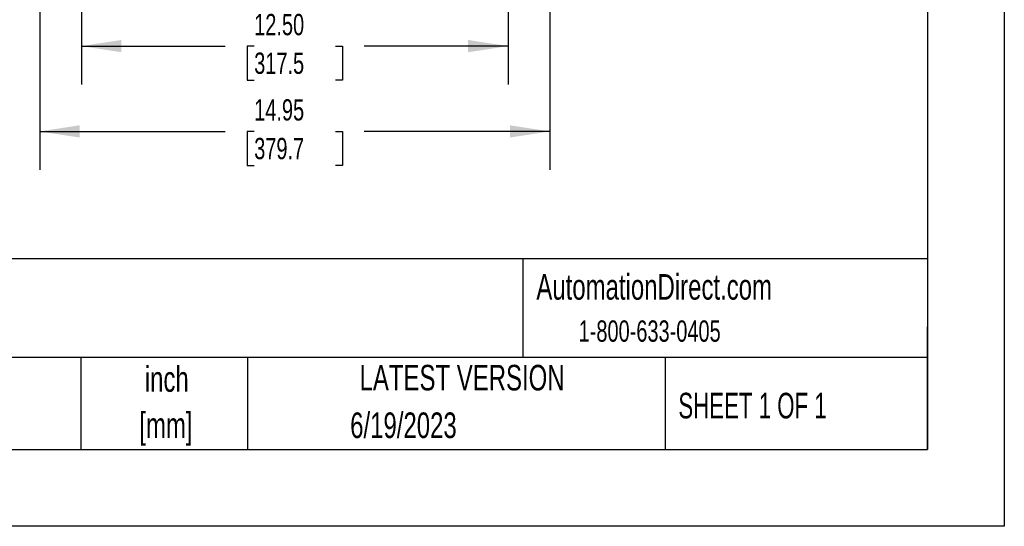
# Model space of a CAD drawing. Header units: inches. Extents: x 0 to 99, y 0 to 76.5.
# Tile 8 of 16: x 70.1 to 99, y 0 to 14.9. Entities that reach past the tile are written whole.
import ezdxf

# ---------------------------------------------------------------- set-up
doc = ezdxf.new("R2010")
doc.units = ezdxf.units.IN
doc.header["$LTSCALE"] = 9
doc.header["$MEASUREMENT"] = 0
doc.linetypes.add('CENTERX2', pattern=[0.8, 0.5, -0.1, 0.1, -0.1])
doc.layers.add('DIMENSIONS', color=140, linetype='Continuous', lineweight=25)
doc.layers.add('TEXT', color=140, linetype='Continuous', lineweight=25)
doc.styles.add('SLDTEXTSTYLE0', font='TXT', dxfattribs={"width": 0.7})
doc.styles.add('SLDTEXTSTYLE1', font='TXT', dxfattribs={"width": 0.65})
doc.dimstyles.new('SLDDIMSTYLE1', dxfattribs={"dimtxt": 0.625, "dimasz": 1.17, "dimexe": 0, "dimexo": 0.0625, "dimgap": 0.15625, "dimtad": 0, "dimtih": 1, "dimtoh": 1, "dimrnd": 1e-09, "dimzin": 4, "dimdsep": 46, "dimtxsty": 'SLDTEXTSTYLE0', "dimsah": 1, "dimcen": 0.09, "dimadec": 0, "dimazin": 1, "dimtfac": 1, "dimtofl": 0, "dimtmove": 0, "dimatfit": 3, "dimfxl": 0, "dimfrac": 2, "dimtolj": 1, "dimtzin": 12, "dimarcsym": 0})
doc.dimstyles.new('SLDDIMSTYLE2', dxfattribs={"dimtxt": 0.625, "dimasz": 1.17, "dimexe": 0, "dimexo": 0.0625, "dimgap": 0.15625, "dimtad": 0, "dimtih": 1, "dimtoh": 1, "dimrnd": 1e-09, "dimzin": 12, "dimdsep": 46, "dimtxsty": 'SLDTEXTSTYLE0', "dimsah": 1, "dimcen": 0.09, "dimadec": 0, "dimazin": 3, "dimtfac": 1, "dimtofl": 0, "dimtmove": 0, "dimatfit": 3, "dimfxl": 0, "dimfrac": 2, "dimtolj": 1, "dimtzin": 12, "dimarcsym": 0})

# ---------------------------------------------------------------- blocks, each defined once
blk = doc.blocks.new('SW_NOTE_0_1')
at = {"layer": 'TEXT', "color": 0, "linetype": 'CENTERX2', "lineweight": 18, "char_height": 0.75, "attachment_point": 2, "style": 'SLDTEXTSTYLE0'}
for s, insert in [('inch', (1.125, 0.967)), ('[mm]', (1.1, -0.388))]:
    blk.add_mtext(s, dxfattribs=dict(at, insert=insert))
blk = doc.blocks.new('_D_13')
at = {"layer": 'DIMENSIONS'}
for p, q in [((71.955, 17.606), (71.955, 12.957)), ((84.455, 17.597), (84.455, 12.957)), ((71.955, 14.082), (76.169, 14.082)), ((77.016, 14.081), (76.806, 14.081)), ((76.806, 14.081), (76.806, 13.087)), ((79.394, 14.081), (79.604, 14.081)), ((79.604, 14.081), (79.604, 13.087)), ((84.455, 14.082), (80.241, 14.082)), ((76.806, 13.087), (77.016, 13.087)), ((79.604, 13.087), (79.394, 13.087))]:
    blk.add_line(p, q, dxfattribs=at)
for points in [[(71.955, 14.082), (73.125, 13.902), (73.125, 14.262)], [(84.455, 14.082), (83.285, 14.262), (83.285, 13.902)]]:
    blk.add_solid(points, dxfattribs=at)
at = {"layer": 'DIMENSIONS', "char_height": 0.625, "attachment_point": 1, "style": 'SLDTEXTSTYLE0'}
for s, insert in [('12.50', (77.016, 15.026)), ('317.5', (77.016, 13.893))]:
    blk.add_mtext(s, dxfattribs=dict(at, insert=insert))
blk = doc.blocks.new('_D_17')
at = {"layer": 'DIMENSIONS'}
for p, q in [((70.731, 19.847), (70.731, 10.455)), ((85.679, 19.847), (85.679, 19.395)), ((85.679, 18.855), (85.679, 10.455)), ((70.731, 11.58), (76.169, 11.58)), ((77.016, 11.579), (76.806, 11.579)), ((76.806, 11.579), (76.806, 10.585)), ((79.394, 11.579), (79.604, 11.579)), ((79.604, 11.579), (79.604, 10.585)), ((85.679, 11.58), (80.241, 11.58)), ((76.806, 10.585), (77.016, 10.585)), ((79.604, 10.585), (79.394, 10.585))]:
    blk.add_line(p, q, dxfattribs=at)
for points in [[(70.731, 11.58), (71.901, 11.4), (71.901, 11.76)], [(85.679, 11.58), (84.509, 11.76), (84.509, 11.4)]]:
    blk.add_solid(points, dxfattribs=at)
at = {"layer": 'DIMENSIONS', "char_height": 0.625, "attachment_point": 1, "style": 'SLDTEXTSTYLE0'}
for s, insert in [('14.95', (77.016, 12.525)), ('379.7', (77.016, 11.391))]:
    blk.add_mtext(s, dxfattribs=dict(at, insert=insert))

msp = doc.modelspace()

# ---------------------------------------------------------------- linework, layer by layer
at = {"color": 7, "linetype": 'Continuous'}
for p, q in [((99.0009, 76.5009), (99.0009, 0.0009)), ((99.0009, 0.0009), (0.0009, 0.0009))]:
    msp.add_line(p, q, dxfattribs=at)
at = {"layer": 'TEXT'}
for p, q in [((96.75, 74.25), (96.75, 2.25)), ((96.75, 7.84), (2.25, 7.84)), ((84.8889, 7.84), (84.8889, 4.95)), ((96.75, 2.25), (96.75, 5.85)), ((96.75, 4.95), (2.25, 4.95)), ((71.9377, 4.95), (71.9377, 2.25)), ((76.8232, 4.95), (76.8232, 2.25)), ((89.0606, 4.95), (89.0606, 2.25)), ((2.25, 2.25), (96.75, 2.25))]:
    msp.add_line(p, q, dxfattribs=at)

# ---------------------------------------------------------------- block references
at = {"layer": 'TEXT', "linetype": 'CENTERX2', "lineweight": 18}
msp.add_blockref('SW_NOTE_0_1', (73.3284, 3.7277), dxfattribs=at)

# ---------------------------------------------------------------- texts
for s, insert, char_height, attachment_point, style in [('AutomationDirect.com', (85.2856, 7.3972), 0.75, 1, 'SLDTEXTSTYLE0'), ('1-800-633-0405', (86.5246, 6.038), 0.625, 1, 'SLDTEXTSTYLE0'), ('LATEST VERSION', (83.109, 4.7353), 0.75, 2, 'SLDTEXTSTYLE0'), ('SHEET 1 OF 1', (89.4477, 3.9159), 0.75, 1, 'SLDTEXTSTYLE1'), ('6/19/2023', (81.3903, 3.3395), 0.75, 2, 'SLDTEXTSTYLE0')]:
    msp.add_mtext(s, dxfattribs=dict(at, insert=insert, char_height=char_height, attachment_point=attachment_point, style=style))

# ---------------------------------------------------------------- dimensions: what is measured, and where the dimension line sits
at = {"layer": 'DIMENSIONS'}
for base, p1, p2, dimstyle, picture, middle in [((70.7314, 11.5802), (85.6789, 20.2973), (70.7314, 20.2973), 'SLDDIMSTYLE2', '_D_17', (78.2052, 11.5802)), ((84.4552, 14.0822), (71.9552, 18.0559), (84.4552, 18.0473), 'SLDDIMSTYLE1', '_D_13', (78.2052, 14.0822))]:
    dim = msp.add_linear_dim(base=base, p1=p1, p2=p2, dimstyle=dimstyle, dxfattribs=at)
    dim.commit()
    dim.dimension.update_dxf_attribs({"geometry": picture, "text_midpoint": middle, "dimtype": 160})

doc.saveas('drawing.dxf')
